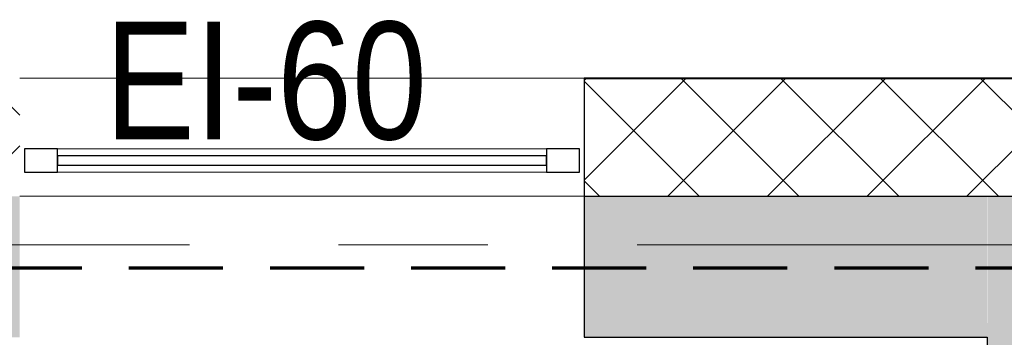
# Model space of a CAD drawing. Header units: millimetres. Extents: x -2764 to 55441, y -2158 to 22251.
# Tile 7 of 70: x 3468 to 5561, y 7303 to 7979. Entities that reach past the tile are written whole.
import ezdxf

# ---------------------------------------------------------------- set-up
doc = ezdxf.new("R2010")
doc.units = ezdxf.units.MM
doc.linetypes.add('EST_Dash_2_1_', pattern=[300, 200, -100])
doc.linetypes.add('Grid Line 1_2_', pattern=[2222.5, 1270, -317.5, 317.5, -317.5])
for name, color, linetype, lineweight, true_color in [('Color Fill-2', 9, 'Continuous', 9, 0x808080), ('Cut Pattern-2', 7, 'Continuous', 9, 0x787878), ('Cut Pattern-4', 9, 'Continuous', 9, 0x808080), ('SMA_Tuletõkkesektsioon', 1, 'EST_Dash_2_1_', 70, 0xff0000), ('Text Notes-1', 1, 'Continuous', 9, 0xff0000)]:
    doc.layers.add(name, color=color, linetype=linetype, lineweight=lineweight, true_color=true_color)
for name, color, linetype, lineweight in [('Common Edges', 7, 'Continuous', 9), ('Grids-1', 7, 'Grid Line 1_2_', 9), ('Walls', 7, 'Continuous', 9), ('Walls-1', 7, 'Continuous', 25), ('Windows', 7, 'Continuous', 9), ('Windows-1', 7, 'Continuous', 25)]:
    doc.layers.add(name, color=color, linetype=linetype, lineweight=lineweight)
doc.styles.add('Swis721 Cn BT_I', font='swissci.ttf', dxfattribs={"height": 250})

# ---------------------------------------------------------------- blocks, each defined once
blk = doc.blocks.new('SMA_W1_ 1-jaotus - -A-05_1200x1500mm-1804721-3 Korruse põrandate  plaan')
at = {"layer": 'Windows'}
for p, q in [((-520, -24.5), (520, -24.5)), ((520, -74.5), (-520, -74.5))]:
    blk.add_line(p, q, dxfattribs=at)
at = {"layer": 'Windows-1'}
for p, q in [((-520, -24.5), (-590, -24.5)), ((-590, -24.5), (-590, -74.5)), ((-520, -74.5), (-520, -24.5)), ((520, -39.5), (-520, -39.5)), ((-520, -39.5), (-520, -59.5)), ((590, -24.5), (520, -24.5)), ((520, -24.5), (520, -74.5)), ((520, -59.5), (520, -39.5)), ((590, -74.5), (590, -24.5)), ((-520, -59.5), (520, -59.5)), ((-590, -74.5), (-520, -74.5)), ((520, -74.5), (590, -74.5))]:
    blk.add_line(p, q, dxfattribs=at)

msp = doc.modelspace()

# ---------------------------------------------------------------- hatches: boundary and pattern name
at = {"layer": 'Color Fill-2'}
h = msp.add_hatch(dxfattribs=at)
h.set_pattern_fill('FP_38', color=256, style=0, pattern_type=2)
h.set_pattern_definition([(0, (0, 0), (0, 150), [])])
h.paths.add_polyline_path([(9112.1, 4770.5), (9112.1, 4796), (9992.1, 4796), (9992.1, 4770.5), (10002.1, 4770.5), (10002.1, 4842.5), (10055.6, 4842.5), (10055.6, 4852.5), (10003.6, 4852.5), (10003.6, 5582.5), (10055.6, 5582.5), (10055.6, 5592.5), (9997.6, 5592.5), (9997.6, 6502.8), (10055.6, 6502.8), (10055.6, 6512.8), (10017.6, 6512.8), (10017.6, 7177.8), (9317.6, 7177.8), (9317.6, 7227.8), (10017.6, 7227.8), (10017.6, 7242.8), (10055.6, 7242.8), (10055.6, 7252.8), (8826.6, 7252.8), (8826.6, 5855), (8550.6, 5855), (8550.6, 7252.8), (7723.6, 7252.8), (7723.6, 7427.8), (7713.6, 7427.8), (7713.6, 7362.8), (6533.6, 7362.8), (6533.6, 7427.8), (6523.6, 7427.8), (6523.6, 7252.8), (6103.6, 7252.8), (6103.6, 5855), (5987.6, 5855), (5987.6, 7252.8), (5525, 7252.8), (5525, 7303.3), (800, 7303.3), (799.3, 6958.3), (200, 6958.3), (200, 4855), (1969.1, 4855), (1969.1, 4770.5), (1979.1, 4770.5), (1979.1, 4796), (2859.1, 4796), (2859.1, 4770.5), (2869.1, 4770.5), (2869.1, 4855), (3013.1, 4855), (3013.1, 4770.5), (3023.1, 4770.8), (3023.1, 4796), (3903.1, 4796), (3903.1, 4770.5), (3913.1, 4770.5), (3913.1, 4855), (8058.1, 4855), (8058.1, 4770.5), (8068.1, 4770.5), (8068.1, 4796), (8948.1, 4796), (8948.1, 4770.5), (8958.1, 4770.8), (8958.1, 4855), (9102.1, 4855), (9102.1, 4770.5)], flags=0)
at = {"layer": 'Cut Pattern-2'}
h = msp.add_hatch(color=256, dxfattribs=at)
h.paths.add_polyline_path([(1107.9, 7303.3), (1107.9, 7603.3), (-150, 7603.3), (-150, 7303.3), (800, 7303.3)], flags=0)
h.paths.add_polyline_path([(3185.1, 7303.3), (3467.8, 7303.3), (3467.8, 7603.3), (2307.9, 7603.3), (2307.9, 7303.3)], flags=0)
h.paths.add_polyline_path([(5101.6, 7303.3), (5525, 7303.3), (5524.3, 7603.3), (4667.8, 7603.3), (4667.8, 7303.3)], flags=0)
h = msp.add_hatch(color=256, dxfattribs=at)
h.paths.add_polyline_path([(11830.5, 7252.8), (11850.5, 7252.8), (11850.5, 7602.8), (7723.6, 7602.8), (7723.6, 7252.8), (10851, 7252.8)], flags=0)
h.paths.add_polyline_path([(6012.6, 7252.8), (6523.6, 7252.8), (6523.6, 7602.8), (5525, 7602.8), (5525, 7252.8), (6000.1, 7252.8)], flags=0)
at = {"layer": 'Cut Pattern-4'}
h = msp.add_hatch(dxfattribs=at)
h.set_pattern_fill('FP_2', color=256, style=0, pattern_type=2)
h.set_pattern_definition([(45, (0, 0), (-106.066, 106.066), []), (135, (0, 0), (-106.066, -106.066), [])])
h.paths.add_polyline_path([(5868.8, 7603.3), (6009.3, 7603.3), (6009.3, 7831.3), (5963.8, 7831.3), (5963.8, 7731.3), (5863.8, 7731.3), (5863.8, 7853.3), (4667.8, 7853.3), (4667.8, 7603.3), (5863.8, 7603.3)], flags=0)
h.paths.add_polyline_path([(200, 7603.3), (1107.9, 7603.3), (1107.9, 7853.3), (-150, 7853.3), (-150, 7603.3)], flags=0)
h.paths.add_polyline_path([(2307.9, 7603.3), (3467.8, 7603.3), (3467.8, 7853.3), (2307.9, 7853.3)], flags=0)
h.paths.add_polyline_path([(5958.8, 7736.3), (5958.8, 7826.3), (5868.8, 7826.3), (5868.8, 7736.3), (5931.9, 7736.3)], flags=0)

# ---------------------------------------------------------------- linework, layer by layer
at = {"layer": 'Common Edges'}
msp.add_line((5613.8, 7853.3), (4667.8, 7853.3), dxfattribs=at)
at = {"layer": 'Grids-1'}
msp.add_line((336, 7500), (35503, 7500), dxfattribs=at)
at = {"layer": 'SMA_Tuletõkkesektsioon'}
msp.add_line((12000, 7450), (-300, 7450), dxfattribs=at)
at = {"layer": 'Walls'}
for p, q in [((3467.8, 7854.3), (4667.8, 7854.3)), ((3467.8, 7603.3), (4667.8, 7603.3))]:
    msp.add_line(p, q, dxfattribs=at)
at = {"layer": 'Walls-1'}
for p, q in [((4667.8, 7854.3), (4667.8, 7303.3)), ((5612.8, 7854.3), (4667.8, 7854.3)), ((4667.8, 7603.3), (6009.3, 7603.3)), ((5525, 7602.8), (5525, 7603.3)), ((6019.7, 7602.8), (5525, 7602.8)), ((4667.8, 7303.3), (5525, 7303.3)), ((5525, 7303.3), (5525, 7252.8))]:
    msp.add_line(p, q, dxfattribs=at)

# ---------------------------------------------------------------- block references
at = {"layer": 'Windows'}
msp.add_blockref('SMA_W1_ 1-jaotus - -A-05_1200x1500mm-1804721-3 Korruse põrandate  plaan', (4067.8, 7728.8), dxfattribs=at)

# ---------------------------------------------------------------- texts
at = {"layer": 'Text Notes-1', "insert": (3649.2, 7974.4), "char_height": 250, "width": 817.721, "attachment_point": 1, "style": 'Swis721 Cn BT_I'}
msp.add_mtext('EI-60', dxfattribs=at)

doc.saveas('drawing.dxf')
